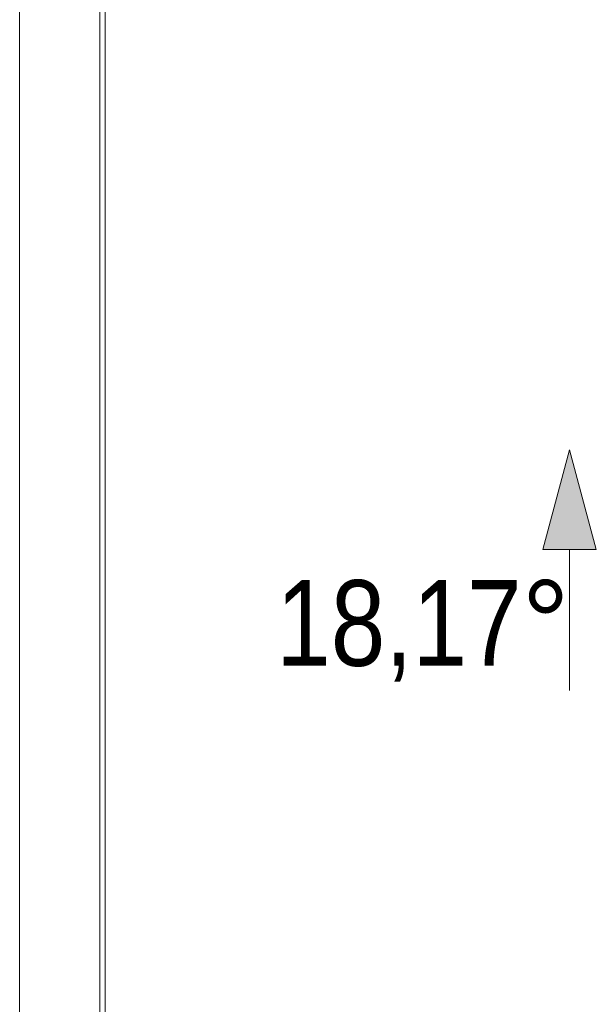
# Model space of a CAD drawing. Extents: x -631805 to -376315, y -40155 to 84873.
# Tile 238 of 256: x -490582 to -489505, y 68446 to 70285. Entities that reach past the tile are written whole.
import ezdxf

# ---------------------------------------------------------------- set-up
doc = ezdxf.new("R2010")
doc.units = 0
doc.header["$MEASUREMENT"] = 0
for name, color, linetype, lineweight in [('0_Nr_Pióra__21', 252, 'Continuous', 9), ('INWENT DACH_Nr_Pióra__82', 252, 'Continuous', 20), ('INWENT RURY SPUSTOWE_Nr_Pióra__21', 252, 'Continuous', 9)]:
    doc.layers.add(name, color=color, linetype=linetype, lineweight=lineweight)
doc.layers.add('INWENT DACH', color=252, linetype='Continuous')
doc.layers.add('INWENT DACH_Nr_Pióra__102', color=7, linetype='Continuous', lineweight=9, true_color=0xb4b4b4)
doc.styles.add('GENERATED_STYLE_1', font='ARIALN.TTF')

# ---------------------------------------------------------------- blocks, each defined once
blk = doc.blocks.new('Linia_87', base_point=(-480515.2, 69652.5))
at = {"layer": 'INWENT RURY SPUSTOWE_Nr_Pióra__21', "linetype": 'Continuous'}
blk.add_hatch(color=256, dxfattribs=at).paths.add_polyline_path([(-480515.2, 70102.5), (-480465.2, 69915.9), (-480565.2, 69915.9)], flags=0)
for p, q in [((-480515.2, 70102.5), (-480565.2, 69915.9)), ((-480515.2, 70102.5), (-480465.2, 69915.9)), ((-480465.2, 69915.9), (-480565.2, 69915.9)), ((-480515.2, 69652.5), (-480515.2, 69915.9))]:
    blk.add_line(p, q, dxfattribs=at)

msp = doc.modelspace()

# ---------------------------------------------------------------- linework, layer by layer
at = {"layer": 'INWENT DACH_Nr_Pióra__102', "linetype": 'Continuous'}
for p, q in [((-490582.2, 65811.8), (-490582.2, 72255.1)), ((-490432.2, 65811.8), (-490432.2, 72255.1))]:
    msp.add_line(p, q, dxfattribs=at)
at = {"layer": 'INWENT DACH_Nr_Pióra__82', "linetype": 'Continuous'}
msp.add_line((-490422.2, 72251.8), (-490422.2, 65811.8), dxfattribs=at)

# ---------------------------------------------------------------- block references
at = {"layer": 'INWENT DACH', "linetype": 'Continuous'}
msp.add_blockref('Linia_87', (-489554.9, 69031.8), dxfattribs=at)

# ---------------------------------------------------------------- texts
at = {"layer": '0_Nr_Pióra__21', "linetype": 'Continuous', "insert": (-489554.9, 69048.4), "char_height": 160, "attachment_point": 9, "style": 'GENERATED_STYLE_1'}
msp.add_mtext('{18,17°}', dxfattribs=at)

doc.saveas('drawing.dxf')
